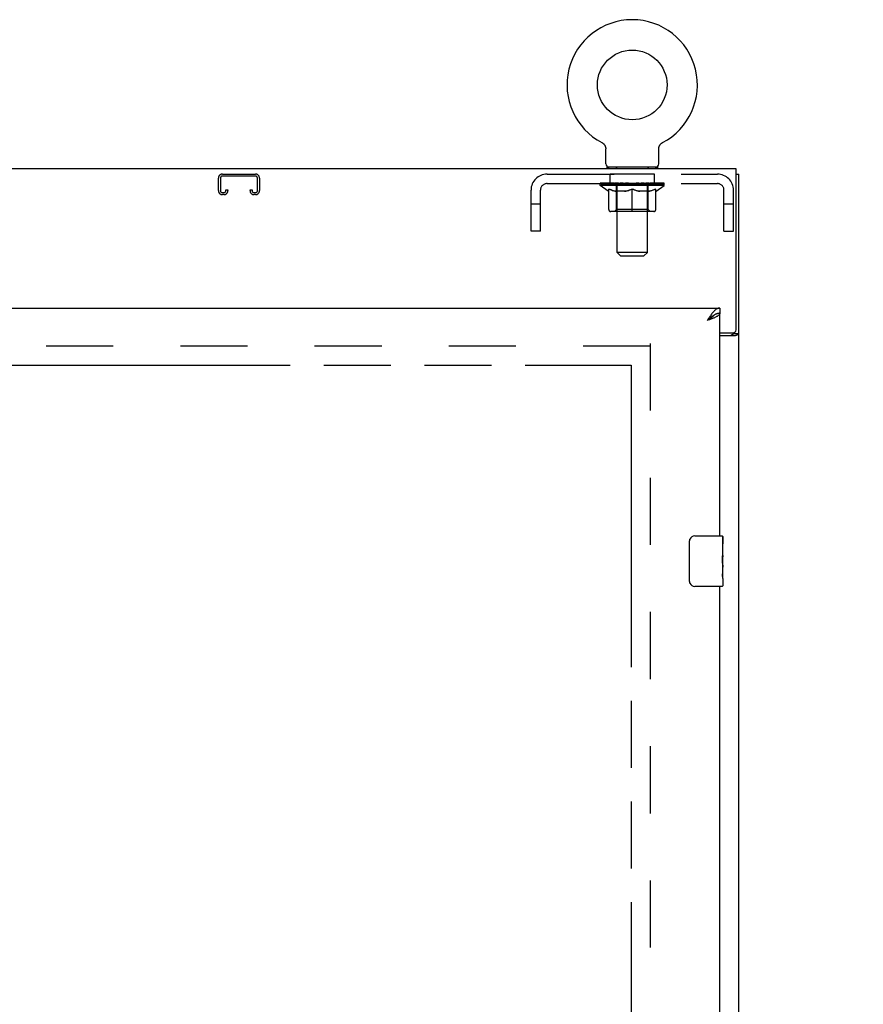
# Model space of a CAD drawing. Header units: inches. Extents: x 0 to 241, y 0 to 156.
# Tile 12 of 17: x 95 to 111, y 99 to 119. Entities that reach past the tile are written whole.
import ezdxf

# ---------------------------------------------------------------- set-up
doc = ezdxf.new("R2010")
doc.units = ezdxf.units.IN
doc.header["$LTSCALE"] = 13.26
doc.header["$MEASUREMENT"] = 0
doc.linetypes.add('HIDDEN', pattern=[0.2, 0.1, -0.1])
doc.linetypes.add('PHANTOM', pattern=[0.8, 0.45, -0.05, 0.1, -0.05, 0.1, -0.05])
doc.layers.get('0').update_dxf_attribs({"linetype": 'CONTINUOUS'})
for name, color, linetype in [('02___PRT_ALL_AXES', 7, 'CONTINUOUS'), ('AVAILABLE_DOOR_SPACE', 7, 'CONTINUOUS'), ('DEFAULT_2', 8, 'HIDDEN'), ('DIMENSIONS', 7, 'CONTINUOUS')]:
    doc.layers.add(name, color=color, linetype=linetype)
doc.styles.get("Standard").update_dxf_attribs({"font": 'arial.ttf'})
doc.dimstyles.new('DIMSTYLE_1', dxfattribs={"dimtxt": 1.063636, "dimasz": 1.418182, "dimexe": 0.09, "dimexo": 0.07, "dimgap": 0.0375, "dimtad": 0, "dimtih": 1, "dimtoh": 1, "dimzin": 4, "dimdsep": 46, "dimtxsty": 'Standard', "dimblk": '_FILLED', "dimblk1": '_FILLED', "dimblk2": '_FILLED', "dimcen": 0.09, "dimazin": 1, "dimtfac": 1, "dimtdec": 3, "dimtofl": 0, "dimtmove": 0, "dimatfit": 3, "dimldrblk": '_FILLED', "dimfxl": 1, "dimtolj": 1, "dimtzin": 4, "dimarcsym": 0})

# ---------------------------------------------------------------- blocks, each defined once
blk = doc.blocks.new('_FILLED')
at = {"color": 0, "linetype": 'ByBlock'}
blk.add_solid([(0, 0), (-1, 0.2), (-1, -0.2)], dxfattribs=at)
blk = doc.blocks.new('*D12')
at = {"layer": 'DIMENSIONS', "color": 2, "linetype": 'Continuous'}
for p, q in [((106.768, 95.653), (103.524, 95.653)), ((108.518, 95.653), (111.355, 95.653))]:
    blk.add_line(p, q, dxfattribs=at)
at = {"layer": 'DIMENSIONS', "color": 2, "linetype": 'Continuous', "xscale": 1.4181818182, "yscale": 1.4181818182, "zscale": 1.4181818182}
blk.add_blockref('_FILLED', (106.768, 95.653), dxfattribs=at)
at = {"layer": 'DIMENSIONS', "color": 2, "linetype": 'Continuous', "xscale": 1.4181818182, "yscale": 1.4181818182, "zscale": 1.4181818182, "rotation": 180}
blk.add_blockref('_FILLED', (108.518, 95.653), dxfattribs=at)
at = {"layer": 'DIMENSIONS', "color": 2, "linetype": 'Continuous', "insert": (102.992, 96.185), "char_height": 1.0636, "width": 2.8904, "attachment_point": 3, "line_spacing_factor": 0.9}
blk.add_mtext('1.75', dxfattribs=at)

msp = doc.modelspace()

# ---------------------------------------------------------------- linework, layer by layer
at = {"color": 7, "linetype": 'Continuous'}
for p, q in [((106.19, 116.093), (106.19, 116.093)), ((106.19, 116.093), (106.194, 116.09)), ((106.191, 116.092), (106.193, 116.091)), ((106.194, 116.09), (106.199, 116.088)), ((106.199, 116.088), (106.203, 116.085)), ((106.203, 116.085), (106.207, 116.082)), ((106.207, 116.082), (106.211, 116.079)), ((106.211, 116.079), (106.216, 116.075)), ((106.215, 116.076), (106.219, 116.072)), ((106.219, 116.072), (106.223, 116.068)), ((106.223, 116.069), (106.227, 116.065)), ((106.227, 116.065), (106.23, 116.061)), ((106.23, 116.061), (106.234, 116.057)), ((106.234, 116.057), (106.237, 116.053)), ((106.237, 116.053), (106.24, 116.049)), ((106.24, 116.049), (106.243, 116.044)), ((106.243, 116.044), (106.246, 116.04)), ((106.246, 116.04), (106.248, 116.035)), ((106.248, 116.035), (106.251, 116.031)), ((106.251, 116.031), (106.253, 116.026)), ((106.253, 116.026), (106.255, 116.021)), ((106.255, 116.021), (106.257, 116.016)), ((106.257, 116.016), (106.259, 116.011)), ((106.259, 116.011), (106.261, 116.006)), ((106.26, 116.006), (106.262, 116.001)), ((106.262, 116.001), (106.263, 115.996)), ((106.263, 115.996), (106.264, 115.991)), ((106.264, 115.991), (106.265, 115.986)), ((106.266, 115.673), (106.266, 115.966)), ((107.312, 115.97), (107.313, 115.976)), ((107.312, 115.97), (107.313, 115.976)), ((107.312, 115.966), (107.312, 115.97)), ((107.312, 115.673), (107.312, 115.966)), ((107.313, 115.981), (107.314, 115.986)), ((107.313, 115.976), (107.313, 115.981)), ((107.314, 115.986), (107.315, 115.991)), ((107.315, 115.991), (107.316, 115.996)), ((107.316, 115.996), (107.317, 116.001)), ((107.317, 116.001), (107.318, 116.006)), ((107.318, 116.006), (107.32, 116.011)), ((107.32, 116.011), (107.322, 116.016)), ((107.321, 116.016), (107.323, 116.021)), ((107.323, 116.021), (107.326, 116.026)), ((107.325, 116.026), (107.328, 116.031)), ((107.328, 116.031), (107.33, 116.035)), ((107.33, 116.035), (107.333, 116.04)), ((107.333, 116.04), (107.336, 116.044)), ((107.336, 116.044), (107.339, 116.049)), ((107.339, 116.049), (107.342, 116.053)), ((107.342, 116.053), (107.345, 116.057)), ((107.345, 116.057), (107.348, 116.061)), ((107.348, 116.061), (107.352, 116.065)), ((107.352, 116.065), (107.356, 116.069)), ((107.355, 116.068), (107.359, 116.072)), ((107.359, 116.072), (107.363, 116.076)), ((107.363, 116.075), (107.367, 116.079)), ((107.367, 116.079), (107.371, 116.082)), ((107.371, 116.082), (107.376, 116.085)), ((107.376, 116.085), (107.38, 116.088)), ((107.38, 116.088), (107.384, 116.09)), ((107.38, 116.088), (107.381, 116.089)), ((107.384, 116.09), (107.389, 116.093)), ((107.386, 116.091), (107.388, 116.092)), ((107.389, 116.093), (107.389, 116.093)), ((106.289, 115.604), (106.289, 115.574)), ((107.289, 115.604), (106.289, 115.604)), ((107.289, 115.604), (107.289, 115.574)), ((108.841, 115.47), (108.893, 115.47)), ((108.518, 112.824), (108.518, 112.72)), ((108.416, 112.691), (108.405, 112.685)), ((108.789, 112.334), (108.789, 112.323)), ((108.789, 112.323), (108.893, 112.323)), ((108.023, 108.324), (108.563, 108.324)), ((107.923, 107.424), (107.923, 108.224)), ((108.578, 108.309), (108.578, 108.17)), ((108.578, 107.94), (108.578, 107.908)), ((108.578, 107.743), (108.578, 107.709)), ((108.578, 107.485), (108.578, 107.339)), ((108.563, 107.324), (108.023, 107.324))]:
    msp.add_line(p, q, dxfattribs=at)
at = {"color": 3, "linetype": 'Continuous'}
for p, q in [((108.841, 115.574), (48.945, 115.574)), ((108.841, 112.394), (108.841, 115.574)), ((108.893, 43.678), (108.893, 115.47)), ((79.831, 112.824), (108.518, 112.824)), ((108.518, 108.324), (108.518, 112.72)), ((108.302, 112.589), (108.272, 112.578)), ((108.518, 112.334), (108.781, 112.334)), ((108.518, 112.282), (108.823, 112.282)), ((108.518, 82.074), (108.518, 107.324))]:
    msp.add_line(p, q, dxfattribs=at)
at = {"color": 7, "linetype": 'Continuous'}
for points in [[(106.265, 115.986), (106.266, 115.981), (106.266, 115.976)], [(106.266, 115.981), (106.266, 115.976), (106.266, 115.97), (106.266, 115.966)], [(108.405, 112.685), (108.395, 112.679), (108.385, 112.672), (108.375, 112.665), (108.364, 112.657), (108.354, 112.649), (108.344, 112.641), (108.333, 112.632), (108.323, 112.624), (108.313, 112.615), (108.303, 112.606), (108.292, 112.596), (108.282, 112.587), (108.272, 112.578)], [(108.402, 112.683), (108.401, 112.681), (108.397, 112.675), (108.392, 112.668), (108.386, 112.662), (108.38, 112.656), (108.373, 112.649), (108.365, 112.643), (108.357, 112.636), (108.349, 112.63), (108.34, 112.623), (108.331, 112.617), (108.322, 112.61), (108.312, 112.604), (108.302, 112.597), (108.292, 112.591), (108.282, 112.584), (108.272, 112.578)], [(108.518, 112.72), (108.508, 112.72), (108.498, 112.719), (108.488, 112.718), (108.477, 112.715), (108.467, 112.713), (108.457, 112.709), (108.446, 112.706), (108.436, 112.701), (108.426, 112.696), (108.416, 112.691)], [(108.749, 112.282), (108.749, 112.284), (108.749, 112.286), (108.75, 112.288), (108.75, 112.289), (108.751, 112.291), (108.752, 112.293), (108.753, 112.294), (108.755, 112.296), (108.756, 112.297), (108.758, 112.299), (108.76, 112.3), (108.762, 112.301), (108.764, 112.303), (108.766, 112.304), (108.769, 112.305)], [(108.769, 112.305), (108.774, 112.307), (108.776, 112.309), (108.778, 112.31), (108.78, 112.311), (108.783, 112.312), (108.784, 112.314), (108.786, 112.315), (108.787, 112.317), (108.788, 112.318), (108.789, 112.32), (108.789, 112.321), (108.789, 112.323)], [(107.923, 108.224), (107.924, 108.231), (107.924, 108.237), (107.925, 108.243), (107.926, 108.249), (107.928, 108.255), (107.93, 108.26)], [(107.93, 107.388), (107.928, 107.394), (107.926, 107.4), (107.925, 107.406), (107.924, 107.412), (107.924, 107.418), (107.923, 107.424)]]:
    msp.add_lwpolyline(points, dxfattribs=at)
at = {"color": 3, "linetype": 'Continuous'}
for points in [[(108.518, 112.824), (108.508, 112.824), (108.498, 112.822), (108.488, 112.82), (108.477, 112.816), (108.467, 112.811), (108.457, 112.806), (108.446, 112.799), (108.436, 112.791), (108.426, 112.783), (108.416, 112.773), (108.405, 112.763), (108.395, 112.752), (108.385, 112.74), (108.375, 112.728)], [(108.375, 112.728), (108.364, 112.715), (108.354, 112.701), (108.344, 112.687), (108.333, 112.672), (108.323, 112.657), (108.313, 112.642), (108.303, 112.626), (108.292, 112.61), (108.282, 112.594), (108.272, 112.578)], [(108.424, 112.638), (108.412, 112.633), (108.399, 112.627), (108.386, 112.622), (108.373, 112.616), (108.359, 112.611), (108.345, 112.605), (108.331, 112.6), (108.316, 112.594), (108.302, 112.589)], [(108.518, 112.72), (108.518, 112.715), (108.517, 112.709), (108.514, 112.704), (108.511, 112.698), (108.507, 112.693), (108.502, 112.687), (108.497, 112.682), (108.49, 112.676), (108.483, 112.671), (108.475, 112.666), (108.466, 112.66), (108.456, 112.655), (108.446, 112.649), (108.435, 112.644), (108.424, 112.638)], [(108.823, 112.282), (108.826, 112.283), (108.828, 112.285), (108.831, 112.286), (108.834, 112.288), (108.838, 112.289), (108.841, 112.291), (108.846, 112.292), (108.85, 112.294), (108.858, 112.296)], [(108.858, 112.296), (108.862, 112.298), (108.866, 112.299), (108.869, 112.301), (108.873, 112.302), (108.876, 112.303), (108.879, 112.305), (108.882, 112.306), (108.884, 112.308), (108.886, 112.31), (108.888, 112.311), (108.89, 112.313), (108.891, 112.315), (108.892, 112.317), (108.893, 112.318), (108.893, 112.32), (108.893, 112.323)]]:
    msp.add_lwpolyline(points, dxfattribs=at)
at = {"color": 7, "linetype": 'Continuous'}
msp.add_circle((106.789, 117.232), 0.688, dxfattribs=at)
for centre, radius, start, end in [((106.789, 117.232), 1.288, 297.7005, 242.2995), ((106.335, 115.673), 0.069, 180, 270), ((107.243, 115.673), 0.069, 270, 360), ((108.023, 108.224), 0.1, 90, 158.7946), ((108.563, 108.309), 0.015, 0, 90), ((108.023, 107.424), 0.1, 201.1999, 270), ((108.563, 107.339), 0.015, 270, 360)]:
    msp.add_arc(centre, radius, start, end, dxfattribs=at)
at = {"color": 3, "linetype": 'Continuous'}
msp.add_arc((108.781, 112.394), 0.06, 270, 360, dxfattribs=at)
at = {"layer": '02___PRT_ALL_AXES', "color": 8, "linetype": 'HIDDEN'}
for p, q in [((106.352, 115.283), (106.352, 115.47)), ((107.227, 115.47), (106.352, 115.47)), ((107.227, 115.283), (107.227, 115.47)), ((107.227, 115.283), (106.352, 115.283))]:
    msp.add_line(p, q, dxfattribs=at)
at = {"layer": '02___PRT_ALL_AXES', "color": 7, "linetype": 'Continuous'}
for p, q in [((108.578, 108.17), (108.571, 108.17)), ((108.571, 108.17), (108.571, 107.94)), ((108.578, 107.745), (108.578, 108.309)), ((108.578, 108.003), (108.571, 108.003)), ((108.578, 107.94), (108.571, 107.94)), ((108.578, 107.904), (108.572, 107.904)), ((108.577, 107.77), (108.575, 107.792)), ((108.577, 107.772), (108.578, 107.772)), ((108.578, 107.486), (108.578, 107.743)), ((108.578, 107.709), (108.571, 107.709)), ((108.571, 107.709), (108.571, 107.573)), ((108.573, 107.541), (108.578, 107.541)), ((108.578, 107.485), (108.578, 107.339))]:
    msp.add_line(p, q, dxfattribs=at)
for points in [[(108.575, 107.792), (108.574, 107.804), (108.573, 107.816), (108.572, 107.828), (108.572, 107.841), (108.572, 107.853), (108.571, 107.866), (108.572, 107.879), (108.572, 107.892), (108.572, 107.904), (108.573, 107.917), (108.574, 107.929)], [(108.578, 107.743), (108.578, 107.751), (108.578, 107.76), (108.577, 107.77)], [(108.573, 107.536), (108.572, 107.545), (108.572, 107.554), (108.572, 107.563), (108.571, 107.573)], [(108.576, 107.512), (108.575, 107.52), (108.574, 107.528), (108.573, 107.536)], [(108.578, 107.485), (108.578, 107.489), (108.578, 107.493), (108.577, 107.499), (108.576, 107.512)]]:
    msp.add_lwpolyline(points, dxfattribs=at)
msp.add_ellipse((108.315, 107.908), major_axis=(0.263, 0), ratio=0.432808, start_param=0, end_param=0.179988, dxfattribs=at)
at = {"layer": 'AVAILABLE_DOOR_SPACE', "color": 4, "linetype": 'PHANTOM'}
for p, q in [((83.456, 111.699), (106.768, 111.699)), ((106.768, 111.699), (106.768, 51.449))]:
    msp.add_line(p, q, dxfattribs=at)
at = {"layer": 'DEFAULT_2', "color": 8, "linetype": 'HIDDEN'}
for p, q in [((106.19, 116.093), (106.19, 116.093)), ((106.197, 116.089), (106.199, 116.088)), ((107.389, 116.093), (107.389, 116.093)), ((106.477, 115.604), (106.477, 115.574)), ((106.489, 113.923), (106.489, 115.57)), ((107.089, 113.923), (107.089, 115.57)), ((107.102, 115.604), (107.102, 115.574)), ((98.612, 115.144), (98.612, 115.39)), ((98.652, 115.39), (98.652, 115.144)), ((98.692, 115.47), (99.345, 115.47)), ((99.345, 115.43), (98.692, 115.43)), ((99.385, 115.144), (99.385, 115.39)), ((99.425, 115.39), (99.425, 115.144)), ((105.106, 115.47), (108.472, 115.47)), ((98.76, 115.144), (98.76, 115.158)), ((98.76, 115.158), (98.8, 115.158)), ((98.8, 115.158), (98.8, 115.144)), ((99.237, 115.144), (99.237, 115.158)), ((99.237, 115.158), (99.277, 115.158)), ((99.277, 115.158), (99.277, 115.144)), ((104.789, 114.345), (104.789, 115.153)), ((104.976, 114.345), (104.976, 115.153)), ((105.106, 115.283), (108.472, 115.283)), ((106.156, 115.243), (106.156, 115.289)), ((107.423, 115.243), (106.156, 115.243)), ((106.315, 115.131), (106.156, 115.243)), ((106.166, 115.283), (106.166, 115.289)), ((106.174, 115.279), (106.174, 115.283)), ((106.174, 115.279), (107.404, 115.279)), ((106.183, 115.279), (106.183, 115.283)), ((106.184, 115.279), (106.184, 115.283)), ((106.194, 115.283), (106.194, 115.289)), ((106.211, 115.279), (106.211, 115.283)), ((106.212, 115.279), (106.212, 115.283)), ((106.241, 115.283), (106.241, 115.289)), ((106.255, 115.279), (106.255, 115.283)), ((106.258, 115.279), (106.258, 115.283)), ((106.462, 115.282), (106.261, 115.282)), ((106.304, 115.283), (106.304, 115.289)), ((106.306, 115.279), (106.306, 115.282)), ((106.306, 115.279), (106.306, 115.282)), ((106.309, 115.279), (106.309, 115.282)), ((106.315, 115.131), (106.326, 115.131)), ((106.316, 115.279), (106.316, 115.283)), ((106.317, 115.279), (106.317, 115.282)), ((106.32, 115.279), (106.32, 115.283)), ((106.323, 115.279), (106.323, 115.283)), ((106.326, 114.768), (106.326, 115.174)), ((106.328, 115.279), (106.328, 115.282)), ((106.342, 115.279), (106.342, 115.282)), ((106.36, 115.279), (106.36, 115.285)), ((106.36, 115.279), (106.36, 115.282)), ((106.381, 115.279), (106.381, 115.282)), ((106.381, 115.279), (106.381, 115.282)), ((106.382, 115.283), (106.382, 115.289)), ((106.392, 115.279), (106.392, 115.283)), ((106.396, 115.279), (106.396, 115.283)), ((106.405, 115.279), (106.405, 115.282)), ((106.417, 115.279), (106.417, 115.287)), ((106.432, 115.279), (106.432, 115.282)), ((106.435, 115.279), (106.435, 115.282)), ((106.462, 115.279), (106.462, 115.282)), ((106.529, 115.282), (106.467, 115.282)), ((106.648, 115.131), (106.468, 115.131)), ((106.473, 115.283), (106.473, 115.289)), ((106.477, 114.771), (106.477, 115.24)), ((106.479, 115.279), (106.479, 115.283)), ((106.484, 115.279), (106.484, 115.283)), ((106.49, 115.279), (106.49, 115.288)), ((106.494, 115.279), (106.494, 115.282)), ((106.505, 115.279), (106.505, 115.282)), ((106.529, 115.279), (106.529, 115.282)), ((106.604, 115.282), (106.545, 115.282)), ((106.565, 115.279), (106.565, 115.282)), ((106.573, 115.283), (106.573, 115.289)), ((106.576, 115.279), (106.576, 115.283)), ((106.579, 115.279), (106.579, 115.289)), ((106.582, 115.279), (106.582, 115.283)), ((106.589, 115.279), (106.589, 115.283)), ((106.604, 115.279), (106.604, 115.282)), ((106.685, 115.282), (106.63, 115.282)), ((106.643, 115.279), (106.643, 115.282)), ((106.675, 115.282), (106.789, 115.289)), ((106.679, 115.283), (106.679, 115.289)), ((106.68, 115.289), (106.679, 115.289)), ((106.68, 115.283), (106.68, 115.289)), ((106.68, 115.279), (106.68, 115.283)), ((106.684, 115.279), (106.684, 115.283)), ((106.685, 115.279), (106.685, 115.283)), ((106.685, 115.279), (106.685, 115.282)), ((106.768, 115.282), (106.72, 115.282)), ((106.726, 115.279), (106.726, 115.282)), ((106.769, 115.279), (106.769, 115.282)), ((106.787, 115.283), (106.787, 115.283)), ((106.787, 115.279), (106.787, 115.283)), ((106.787, 115.279), (106.787, 115.283)), ((106.789, 115.283), (106.789, 115.289)), ((106.789, 114.731), (106.789, 115.175)), ((106.792, 115.279), (106.792, 115.283)), ((106.792, 115.279), (106.792, 115.283)), ((106.792, 115.283), (106.792, 115.283)), ((106.794, 115.282), (106.858, 115.282)), ((106.81, 115.279), (106.81, 115.282)), ((106.826, 115.282), (106.826, 115.287)), ((106.826, 115.287), (106.904, 115.282)), ((106.847, 115.282), (106.847, 115.286)), ((106.853, 115.279), (106.853, 115.282)), ((106.893, 115.279), (106.893, 115.283)), ((106.894, 115.279), (106.894, 115.282)), ((106.894, 115.282), (106.948, 115.282)), ((106.895, 115.279), (106.895, 115.283)), ((106.899, 115.283), (106.899, 115.289)), ((106.899, 115.283), (106.899, 115.289)), ((106.899, 115.289), (106.899, 115.289)), ((106.899, 115.279), (106.899, 115.283)), ((107.11, 115.131), (106.931, 115.131)), ((106.935, 115.279), (106.935, 115.282)), ((106.974, 115.279), (106.974, 115.282)), ((106.974, 115.282), (107.034, 115.282)), ((106.99, 115.279), (106.99, 115.283)), ((106.997, 115.279), (106.997, 115.283)), ((107, 115.279), (107, 115.289)), ((107.002, 115.279), (107.002, 115.283)), ((107.006, 115.283), (107.006, 115.289)), ((107.013, 115.279), (107.013, 115.282)), ((107.049, 115.279), (107.049, 115.282)), ((107.049, 115.282), (107.111, 115.282)), ((107.073, 115.279), (107.073, 115.282)), ((107.084, 115.279), (107.084, 115.282)), ((107.088, 115.279), (107.088, 115.288)), ((107.094, 115.279), (107.094, 115.283)), ((107.099, 115.279), (107.099, 115.283)), ((107.102, 114.771), (107.102, 115.24)), ((107.106, 115.283), (107.106, 115.289)), ((107.116, 115.279), (107.116, 115.282)), ((107.116, 115.282), (107.318, 115.282)), ((107.143, 115.279), (107.143, 115.282)), ((107.147, 115.279), (107.147, 115.282)), ((107.162, 115.279), (107.162, 115.287)), ((107.173, 115.279), (107.173, 115.282)), ((107.183, 115.279), (107.183, 115.283)), ((107.187, 115.279), (107.187, 115.283)), ((107.196, 115.283), (107.196, 115.289)), ((107.198, 115.279), (107.198, 115.282)), ((107.198, 115.279), (107.198, 115.282)), ((107.218, 115.279), (107.218, 115.285)), ((107.219, 115.279), (107.219, 115.282)), ((107.237, 115.279), (107.237, 115.282)), ((107.251, 115.279), (107.251, 115.282)), ((107.253, 114.768), (107.253, 115.174)), ((107.253, 115.131), (107.263, 115.131)), ((107.255, 115.279), (107.255, 115.283)), ((107.259, 115.279), (107.259, 115.283)), ((107.262, 115.279), (107.262, 115.283)), ((107.262, 115.279), (107.262, 115.282)), ((107.263, 115.131), (107.423, 115.243)), ((107.269, 115.279), (107.269, 115.282)), ((107.272, 115.279), (107.272, 115.282)), ((107.273, 115.279), (107.273, 115.282)), ((107.274, 115.283), (107.274, 115.289)), ((107.321, 115.279), (107.321, 115.283)), ((107.323, 115.279), (107.323, 115.283)), ((107.338, 115.283), (107.338, 115.289)), ((107.366, 115.279), (107.366, 115.283)), ((107.368, 115.279), (107.368, 115.283)), ((107.384, 115.283), (107.384, 115.289)), ((107.395, 115.279), (107.395, 115.283)), ((107.395, 115.279), (107.395, 115.283)), ((107.404, 115.279), (107.404, 115.283)), ((107.413, 115.283), (107.413, 115.289)), ((107.423, 115.243), (107.423, 115.289)), ((108.602, 114.345), (108.602, 115.153)), ((108.789, 114.345), (108.789, 115.153)), ((98.692, 115.104), (98.72, 115.104)), ((98.72, 115.064), (98.692, 115.064)), ((99.317, 115.104), (99.345, 115.104)), ((99.345, 115.064), (99.317, 115.064)), ((104.976, 114.875), (104.789, 114.875)), ((106.477, 114.771), (106.437, 114.731)), ((107.102, 114.771), (106.477, 114.771)), ((107.102, 114.771), (107.142, 114.731)), ((108.789, 114.875), (108.602, 114.875)), ((107.216, 114.731), (106.363, 114.731)), ((104.976, 114.345), (104.789, 114.345)), ((108.602, 114.345), (108.789, 114.345)), ((107.089, 113.923), (106.489, 113.923)), ((106.558, 113.854), (106.489, 113.923)), ((106.558, 113.854), (107.02, 113.854)), ((107.02, 113.854), (107.089, 113.923)), ((107.143, 112.074), (80.539, 112.074)), ((107.143, 112.126), (107.143, 51.022))]:
    msp.add_line(p, q, dxfattribs=at)
for points in [[(106.326, 115.174), (106.352, 115.164), (106.377, 115.156), (106.402, 115.148), (106.427, 115.141), (106.451, 115.136), (106.476, 115.131)], [(106.468, 115.131), (106.445, 115.136), (106.421, 115.141), (106.398, 115.148), (106.374, 115.156), (106.35, 115.164), (106.326, 115.173)], [(106.638, 115.131), (106.663, 115.136), (106.688, 115.141), (106.713, 115.148), (106.738, 115.156), (106.764, 115.165), (106.789, 115.175)], [(106.789, 115.173), (106.765, 115.164), (106.741, 115.155), (106.718, 115.148), (106.694, 115.141), (106.671, 115.136), (106.648, 115.131)], [(106.789, 115.175), (106.815, 115.165), (106.841, 115.156), (106.866, 115.148), (106.891, 115.141), (106.916, 115.136), (106.94, 115.131)], [(106.931, 115.131), (106.907, 115.136), (106.884, 115.141), (106.861, 115.148), (106.837, 115.155), (106.813, 115.164), (106.789, 115.173)], [(107.103, 115.131), (107.128, 115.136), (107.152, 115.141), (107.177, 115.148), (107.202, 115.156), (107.227, 115.164), (107.253, 115.174)], [(107.253, 115.173), (107.228, 115.164), (107.204, 115.155), (107.181, 115.148), (107.157, 115.141), (107.134, 115.136), (107.11, 115.131)]]:
    msp.add_lwpolyline(points, dxfattribs=at)
for centre, radius, start, end in [((106.455, 115.57), 0.0345, 0, 90), ((107.124, 115.57), 0.0345, 90, 180), ((98.692, 115.39), 0.08, 90, 180), ((98.692, 115.39), 0.04, 90, 180), ((99.345, 115.39), 0.08, 0, 90), ((99.345, 115.39), 0.04, 0, 90), ((105.106, 115.153), 0.317, 90, 180), ((108.472, 115.153), 0.317, 0, 90), ((98.692, 115.144), 0.08, 180, 270), ((98.692, 115.144), 0.04, 180, 270), ((98.72, 115.144), 0.08, 270, 360), ((98.72, 115.144), 0.04, 270, 360), ((99.317, 115.144), 0.08, 180, 270), ((99.317, 115.144), 0.04, 180, 270), ((99.345, 115.144), 0.08, 270, 360), ((99.345, 115.144), 0.04, 270, 360), ((105.106, 115.153), 0.13, 90, 180), ((106.437, 115.24), 0.0398, 0, 90), ((107.142, 115.24), 0.0398, 90, 180), ((108.472, 115.153), 0.13, 0, 90), ((106.363, 114.768), 0.0371, 180, 270), ((107.216, 114.768), 0.0371, 270, 360)]:
    msp.add_arc(centre, radius, start, end, dxfattribs=at)
for centre, major_axis, ratio, start_param, end_param in [((106.789, 115.289), (0.633, 0.007), 0.05963, 2.96643, 3.140963), ((106.136, 115.277), (0.198, 0), 0.060556, 0.430652, 1.470503), ((106.789, 115.289), (0.633, 0), 0.060556, -3.141593, -2.96706), ((106.136, 115.271), (0.198, 0.002), 0.05963, 1.376596, 1.469874), ((106.789, 115.289), (0.633, 0.013), 0.05688, 2.791345, 2.965878), ((106.112, 115.277), (0.198, 0.002), 0.05963, 0.25549, 1.295341), ((106.18, 115.277), (0.198, -0.002), 0.05963, 0.605815, 1.645666), ((106.789, 115.289), (0.633, -0.007), 0.05963, -2.96643, -2.791898), ((106.18, 115.271), (0.198, 0), 0.060556, 1.551758, 1.645036), ((106.112, 115.271), (0.198, 0.004), 0.05688, 1.20151, 1.294789), ((106.182, 115.273), (0.164, 0.002), 0.05963, 1.065228, 1.614276), ((106.162, 115.273), (0.164, 0.003), 0.05688, 0.890143, 1.43919), ((106.22, 115.273), (0.164, 0), 0.060556, 1.240391, 1.789438), ((106.789, 115.289), (0.633, 0.019), 0.052395, 2.616403, 2.790936), ((106.108, 115.277), (0.198, 0.004), 0.05688, 0.080405, 1.120256), ((106.243, 115.277), (0.198, -0.004), 0.05688, 0.7809, 1.820751), ((106.789, 115.289), (0.633, -0.013), 0.05688, -2.791345, -2.616812), ((106.243, 115.271), (0.198, -0.002), 0.05963, 1.72692, 1.820198), ((106.108, 115.271), (0.198, 0.006), 0.052395, 1.026568, 1.119847), ((106.161, 115.273), (0.164, 0.005), 0.052395, 0.715201, 1.264248), ((106.275, 115.273), (0.164, -0.002), 0.05963, 1.415553, 1.9646), ((106.789, 115.289), (0.633, 0.025), 0.046319, 2.441654, 2.616187), ((106.322, 115.277), (0.198, -0.006), 0.052395, 0.955842, 1.995693), ((106.125, 115.277), (0.198, 0.006), 0.052395, -0.094537, 0.945314), ((106.789, 115.289), (0.633, -0.019), 0.052395, -2.616403, -2.44187), ((106.322, 115.271), (0.198, -0.004), 0.05688, 1.902006, 1.995284), ((106.125, 115.271), (0.198, 0.008), 0.046319, 0.851819, 0.945098), ((106.18, 115.273), (0.164, 0.006), 0.046319, 0.540452, 1.089499), ((106.346, 115.273), (0.164, -0.003), 0.05688, 1.590638, 2.139686), ((106.789, 115.289), (0.633, 0.029), 0.038841, 2.267123, 2.441656), ((106.416, 115.277), (0.198, -0.008), 0.046319, 1.130591, 2.170442), ((106.162, 115.277), (0.198, 0.008), 0.046319, -0.269286, 0.770565), ((106.789, 115.289), (0.633, -0.025), 0.046319, -2.441654, -2.267121), ((106.416, 115.271), (0.198, -0.006), 0.052395, 2.076947, 2.170226), ((106.162, 115.271), (0.198, 0.009), 0.038841, 0.677289, 0.770567), ((106.217, 115.273), (0.164, 0.008), 0.038841, 0.365921, 0.914969), ((106.431, 115.273), (0.164, -0.005), 0.052395, 1.76558, 2.314627), ((106.789, 115.289), (0.633, 0.033), 0.030195, 2.09281, 2.267343), ((106.521, 115.277), (0.198, -0.009), 0.038841, 1.305122, 2.344973), ((106.219, 115.277), (0.198, 0.009), 0.038841, -0.443817, 0.596034), ((106.789, 115.289), (0.633, -0.029), 0.038841, -2.267123, -2.092591), ((106.521, 115.271), (0.198, -0.008), 0.046319, 2.251696, 2.344975), ((106.219, 115.271), (0.198, 0.01), 0.030195, 0.502975, 0.596254), ((106.271, 115.273), (0.164, 0.009), 0.030195, 0.191608, 0.740655), ((106.526, 115.273), (0.164, -0.006), 0.046319, 1.940329, 2.489376), ((106.292, 115.277), (0.198, 0.01), 0.030195, -0.61813, 0.421721), ((106.789, 115.289), (0.633, 0.036), 0.020645, 1.918687, 2.09322), ((106.634, 115.277), (0.198, -0.01), 0.030195, 1.479435, 2.519286), ((106.789, 115.289), (0.633, -0.033), 0.030195, -2.09281, -1.918277), ((106.634, 115.271), (0.198, -0.009), 0.038841, 2.426227, 2.519505), ((106.292, 115.271), (0.198, 0.011), 0.020645, 0.328852, 0.422131), ((106.341, 115.273), (0.164, 0.009), 0.020645, 0.017485, 0.566532), ((106.63, 115.273), (0.164, -0.008), 0.038841, 2.11486, 2.663907), ((106.381, 115.277), (0.198, 0.011), 0.020645, -0.792253, 0.247598), ((106.789, 115.289), (0.633, 0.038), 0.010478, 1.744704, 1.919237), ((106.751, 115.277), (0.198, -0.011), 0.020645, 1.653558, 2.693409), ((106.789, 115.289), (0.633, -0.036), 0.020645, -1.918687, -1.744154), ((106.751, 115.271), (0.198, -0.01), 0.030195, 2.60054, 2.693819), ((106.381, 115.271), (0.198, 0.012), 0.010478, 0.154869, 0.248148), ((106.425, 115.273), (0.164, 0.01), 0.010478, 6.126688, 6.675735), ((106.738, 115.273), (0.164, -0.009), 0.030195, 2.289173, 2.83822), ((106.482, 115.277), (0.198, 0.012), 0.010478, -0.966236, -0.000846), ((106.87, 115.277), (0.198, -0.012), 0.010478, 1.827541, 2.867392), ((106.789, 115.289), (0.633, -0.038), 0.010478, -1.744704, -1.563007), ((106.87, 115.271), (0.198, -0.011), 0.020645, 2.774664, 2.867942), ((106.848, 115.273), (0.164, -0.009), 0.020645, 2.463296, 3.012344), ((106.709, 115.277), (0.198, 0.012), 0.010478, 0.274201, 1.314052), ((106.622, 115.273), (0.164, 0.01), 0.010478, -0.000483, 0.504314), ((106.592, 115.271), (0.198, 0.012), 0.010478, 0.099668, 0.192946), ((106.789, 115.289), (0.633, 0.038), 0.010478, -1.571421, -1.396888), ((106.986, 115.271), (0.198, -0.012), 0.010478, 2.74231, 2.948646), ((106.956, 115.273), (0.164, -0.01), 0.010478, 2.637279, 3.14189), ((106.827, 115.277), (0.198, 0.011), 0.020645, 0.448184, 1.488034), ((106.731, 115.273), (0.164, 0.009), 0.020645, 0.129249, 0.678296), ((106.709, 115.271), (0.198, 0.011), 0.020645, 0.273651, 0.366929), ((106.789, 115.289), (0.633, 0.036), 0.020645, -1.397439, -1.222906), ((107.097, 115.277), (0.198, -0.012), 0.010478, -3.140747, -2.175357), ((106.789, 115.289), (0.633, -0.038), 0.010478, 1.222355, 1.396888), ((106.945, 115.277), (0.198, 0.01), 0.030195, 0.622307, 1.662158), ((106.84, 115.273), (0.164, 0.009), 0.030195, 0.303372, 0.852419), ((107.154, 115.273), (0.164, -0.01), 0.010478, 2.749043, 3.29809), ((107.198, 115.277), (0.198, -0.011), 0.020645, 2.893995, 3.933846), ((106.827, 115.271), (0.198, 0.01), 0.030195, 0.447774, 0.541052), ((107.198, 115.271), (0.198, -0.012), 0.010478, 2.893445, 2.986723), ((106.789, 115.289), (0.633, 0.033), 0.030195, -1.223315, -1.048783), ((106.789, 115.289), (0.633, -0.036), 0.020645, 1.048373, 1.222906), ((107.058, 115.277), (0.198, 0.009), 0.038841, 0.79662, 1.836471), ((106.949, 115.273), (0.164, 0.008), 0.038841, 0.477686, 1.026733), ((107.238, 115.273), (0.164, -0.009), 0.020645, 2.57506, 3.124108), ((107.287, 115.277), (0.198, -0.01), 0.030195, 2.719872, 3.759723), ((107.163, 115.277), (0.198, 0.008), 0.046319, 0.971151, 2.011002), ((106.945, 115.271), (0.198, 0.009), 0.038841, 0.622087, 0.715366), ((107.287, 115.271), (0.198, -0.011), 0.020645, 2.719462, 2.812741), ((106.789, 115.289), (0.633, 0.029), 0.038841, -1.049002, -0.874469), ((106.789, 115.289), (0.633, -0.033), 0.030195, 0.87425, 1.048783), ((107.052, 115.273), (0.164, 0.006), 0.046319, 0.652216, 1.201263), ((107.256, 115.277), (0.198, 0.006), 0.052395, 1.1459, 2.185751), ((107.308, 115.273), (0.164, -0.009), 0.030195, 2.400937, 2.949985), ((107.36, 115.277), (0.198, -0.009), 0.038841, 2.545558, 3.585409), ((107.148, 115.273), (0.164, 0.005), 0.052395, 0.826965, 1.376012), ((107.058, 115.271), (0.198, 0.008), 0.046319, 0.796618, 0.889896), ((107.36, 115.271), (0.198, -0.01), 0.030195, 2.545339, 2.638617), ((107.336, 115.277), (0.198, 0.004), 0.05688, 1.320842, 2.360692), ((106.789, 115.289), (0.633, 0.025), 0.046319, -0.874471, -0.699939), ((106.789, 115.289), (0.633, -0.029), 0.038841, 0.699936, 0.874469), ((107.416, 115.277), (0.198, -0.008), 0.046319, 2.371028, 3.410879), ((107.362, 115.273), (0.164, -0.008), 0.038841, 2.226624, 2.775671), ((107.398, 115.277), (0.198, 0.002), 0.05963, 1.495927, 2.535778), ((107.232, 115.273), (0.164, 0.003), 0.05688, 1.001907, 1.550954), ((107.454, 115.277), (0.198, -0.006), 0.052395, 2.196279, 3.23613), ((107.399, 115.273), (0.164, -0.006), 0.046319, 2.052093, 2.601141), ((107.163, 115.271), (0.198, 0.006), 0.052395, 0.971367, 1.064645), ((107.442, 115.277), (0.198, 0), 0.060556, 1.671089, 2.71094), ((107.416, 115.271), (0.198, -0.009), 0.038841, 2.371026, 2.464304), ((107.47, 115.277), (0.198, -0.004), 0.05688, 2.021337, 3.061188), ((106.789, 115.289), (0.633, 0.019), 0.052395, -0.699723, -0.52519), ((106.789, 115.289), (0.633, -0.025), 0.046319, 0.525406, 0.699939), ((107.467, 115.277), (0.198, -0.002), 0.05963, 1.846251, 2.886102), ((107.303, 115.273), (0.164, 0.002), 0.05963, 1.176993, 1.72604), ((107.417, 115.273), (0.164, -0.005), 0.052395, 1.877344, 2.426392), ((107.359, 115.273), (0.164, 0), 0.060556, 1.352155, 1.901202), ((107.417, 115.273), (0.164, -0.003), 0.05688, 1.702402, 2.25145), ((107.397, 115.273), (0.164, -0.002), 0.05963, 1.527317, 2.076364), ((107.256, 115.271), (0.198, 0.004), 0.05688, 1.146309, 1.239587), ((107.454, 115.271), (0.198, -0.008), 0.046319, 2.196495, 2.289773), ((106.789, 115.289), (0.633, 0.013), 0.05688, -0.524781, -0.350248), ((106.789, 115.289), (0.633, -0.019), 0.052395, 0.350657, 0.52519), ((107.336, 115.271), (0.198, 0.002), 0.05963, 1.321394, 1.414673), ((107.47, 115.271), (0.198, -0.006), 0.052395, 2.021746, 2.115024), ((106.789, 115.289), (0.633, 0.007), 0.05963, -0.349695, -0.175162), ((106.789, 115.289), (0.633, -0.013), 0.05688, 0.175715, 0.350248), ((107.398, 115.271), (0.198, 0), 0.060556, 1.496556, 1.589835), ((107.467, 115.271), (0.198, -0.004), 0.05688, 1.846804, 1.940083), ((107.442, 115.271), (0.198, -0.002), 0.05963, 1.671719, 1.764997), ((106.789, 115.289), (0.633, 0), 0.060556, -0.174533, 0), ((106.789, 115.289), (0.633, -0.007), 0.05963, 0.000629, 0.175162)]:
    msp.add_ellipse(centre, major_axis=major_axis, ratio=ratio, start_param=start_param, end_param=end_param, dxfattribs=at)

# ---------------------------------------------------------------- dimensions: what is measured, and where the dimension line sits
at = {"layer": 'DIMENSIONS', "color": 2, "linetype": 'Continuous'}
dim = msp.add_linear_dim(base=(108.518, 95.653), p1=(106.768, 111.699), p2=(108.518, 83.282), dimstyle='DIMSTYLE_1', dxfattribs=at)
dim.commit()
dim.dimension.update_dxf_attribs({"geometry": '*D12', "text_midpoint": (101.597, 95.647), "dimtype": 160})

doc.saveas('drawing.dxf')
